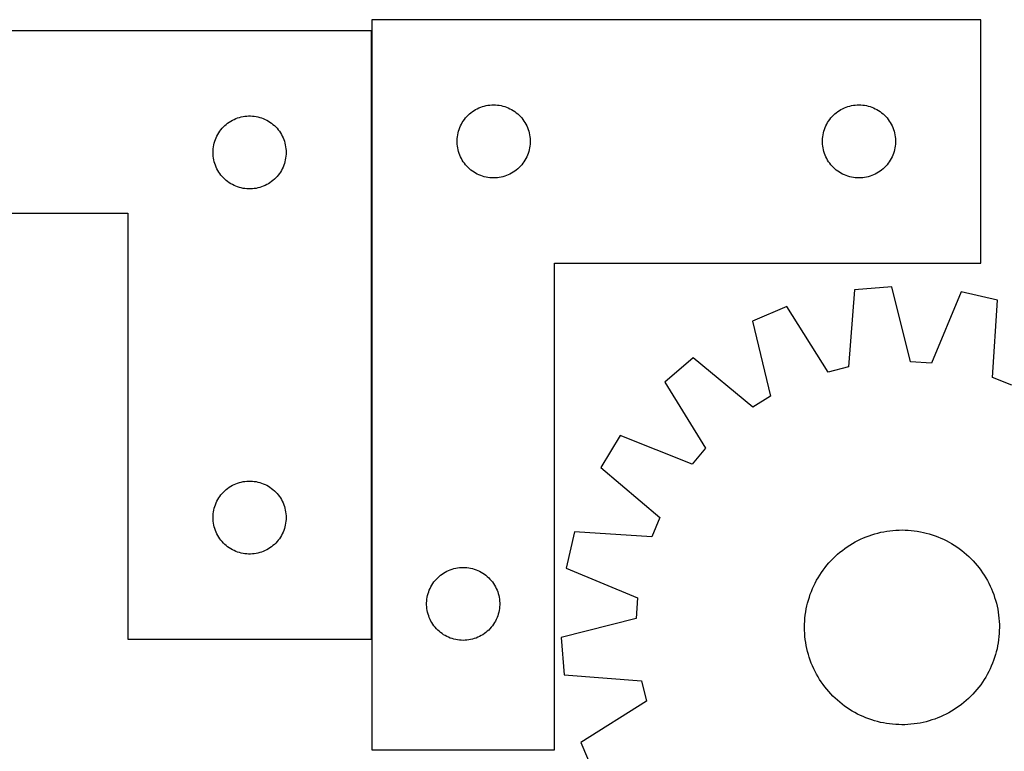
# Model space of a CAD drawing. Header units: millimetres. Extents: x 7 to 1493, y 7 to 2993.
# Tile 9 of 12: x 603 to 1007, y 2429 to 2729. Entities that reach past the tile are written whole.
import ezdxf

# ---------------------------------------------------------------- set-up
doc = ezdxf.new("R2010")
doc.units = ezdxf.units.MM
doc.layers.add('COMMON', color=5, linetype='CONTINUOUS', true_color=0x0000ff)
doc.layers.add('CUT', color=7, linetype='CONTINUOUS', true_color=0x000000)

msp = doc.modelspace()

# ---------------------------------------------------------------- linework, layer by layer
at = {"layer": 'COMMON'}
msp.add_line((747.328755, 2474.625556), (747.328755, 2724.625556), dxfattribs=at)
at = {"layer": 'CUT'}
for p, q in [((747.428755, 2729.162653), (747.428755, 2429.162653)), ((997.428755, 2729.162653), (747.428755, 2729.162653)), ((997.428755, 2629.162653), (997.428755, 2729.162653)), ((747.228754, 2724.625556), (447.228754, 2724.625556)), ((747.228754, 2474.625556), (747.228754, 2724.625556)), ((790.040534, 2692.216931), (790.722348, 2692.579959)), ((790.722348, 2692.579959), (791.421946, 2692.907406)), ((791.421946, 2692.907406), (792.137473, 2693.198405)), ((792.137473, 2693.198405), (792.867032, 2693.452183)), ((792.867032, 2693.452183), (793.608688, 2693.668068)), ((793.608688, 2693.668068), (794.360474, 2693.845488)), ((794.360474, 2693.845488), (795.120396, 2693.983971)), ((795.120396, 2693.983971), (795.88644, 2694.083151)), ((795.88644, 2694.083151), (796.656573, 2694.142764)), ((796.656573, 2694.142764), (797.428755, 2694.162653)), ((797.428755, 2694.162653), (798.200936, 2694.142764)), ((798.200936, 2694.142764), (798.97107, 2694.083151)), ((798.97107, 2694.083151), (799.737113, 2693.983971)), ((799.737113, 2693.983971), (800.497036, 2693.845488)), ((800.497036, 2693.845488), (801.248822, 2693.668068)), ((801.248822, 2693.668068), (801.990477, 2693.452183)), ((801.990477, 2693.452183), (802.720036, 2693.198405)), ((802.720036, 2693.198405), (803.435563, 2692.907406)), ((803.435563, 2692.907406), (804.135162, 2692.579959)), ((804.135162, 2692.579959), (804.816976, 2692.216931)), ((940.040534, 2692.216931), (940.722348, 2692.579959)), ((940.722348, 2692.579959), (941.421946, 2692.907406)), ((941.421946, 2692.907406), (942.137473, 2693.198405)), ((942.137473, 2693.198405), (942.867032, 2693.452183)), ((942.867032, 2693.452183), (943.608688, 2693.668068)), ((943.608688, 2693.668068), (944.360474, 2693.845488)), ((944.360474, 2693.845488), (945.120396, 2693.983971)), ((945.120396, 2693.983971), (945.88644, 2694.083151)), ((945.88644, 2694.083151), (946.656573, 2694.142764)), ((946.656573, 2694.142764), (947.428755, 2694.162653)), ((947.428755, 2694.162653), (948.200936, 2694.142764)), ((948.200936, 2694.142764), (948.97107, 2694.083151)), ((948.97107, 2694.083151), (949.737113, 2693.983971)), ((949.737113, 2693.983971), (950.497036, 2693.845488)), ((950.497036, 2693.845488), (951.248822, 2693.668068)), ((951.248822, 2693.668068), (951.990477, 2693.452183)), ((951.990477, 2693.452183), (952.720036, 2693.198405)), ((952.720036, 2693.198405), (953.435563, 2692.907406)), ((953.435563, 2692.907406), (954.135162, 2692.579959)), ((954.135162, 2692.579959), (954.816976, 2692.216931)), ((690.870038, 2688.21109), (691.577835, 2688.520415)), ((691.577835, 2688.520415), (692.300618, 2688.792894)), ((692.300618, 2688.792894), (693.036469, 2689.027804)), ((693.036469, 2689.027804), (693.783438, 2689.224522)), ((693.783438, 2689.224522), (694.539542, 2689.382525)), ((694.539542, 2689.382525), (695.302778, 2689.501396)), ((695.302778, 2689.501396), (696.071122, 2689.580819)), ((696.071122, 2689.580819), (696.842535, 2689.620583)), ((696.842535, 2689.620583), (697.614972, 2689.620583)), ((697.614972, 2689.620583), (698.386386, 2689.580819)), ((698.386386, 2689.580819), (699.154729, 2689.501396)), ((699.154729, 2689.501396), (699.917965, 2689.382525)), ((699.917965, 2689.382525), (700.67407, 2689.224522)), ((700.67407, 2689.224522), (701.421038, 2689.027804)), ((701.421038, 2689.027804), (702.156889, 2688.792894)), ((702.156889, 2688.792894), (702.879672, 2688.520415)), ((702.879672, 2688.520415), (703.58747, 2688.21109)), ((785.431166, 2688.165867), (785.910548, 2688.77155)), ((785.910548, 2688.77155), (786.420474, 2689.351753)), ((786.420474, 2689.351753), (786.959592, 2689.904935)), ((786.959592, 2689.904935), (787.526473, 2690.429632)), ((787.526473, 2690.429632), (788.119613, 2690.92445)), ((788.119613, 2690.92445), (788.737438, 2691.388078)), ((788.737438, 2691.388078), (789.378312, 2691.819286)), ((789.378312, 2691.819286), (790.040534, 2692.216931)), ((804.816976, 2692.216931), (805.479198, 2691.819286)), ((805.479198, 2691.819286), (806.120071, 2691.388078)), ((806.120071, 2691.388078), (806.737897, 2690.92445)), ((806.737897, 2690.92445), (807.331037, 2690.429632)), ((807.331037, 2690.429632), (807.897917, 2689.904935)), ((807.897917, 2689.904935), (808.437035, 2689.351753)), ((808.437035, 2689.351753), (808.946961, 2688.77155)), ((808.946961, 2688.77155), (809.426343, 2688.165867)), ((935.431166, 2688.165867), (935.910548, 2688.77155)), ((935.910548, 2688.77155), (936.420474, 2689.351753)), ((936.420474, 2689.351753), (936.959592, 2689.904935)), ((936.959592, 2689.904935), (937.526473, 2690.429632)), ((937.526473, 2690.429632), (938.119613, 2690.92445)), ((938.119613, 2690.92445), (938.737438, 2691.388078)), ((938.737438, 2691.388078), (939.378312, 2691.819286)), ((939.378312, 2691.819286), (940.040534, 2692.216931)), ((954.816976, 2692.216931), (955.479198, 2691.819286)), ((955.479198, 2691.819286), (956.120071, 2691.388078)), ((956.120071, 2691.388078), (956.737897, 2690.92445)), ((956.737897, 2690.92445), (957.331037, 2690.429632)), ((957.331037, 2690.429632), (957.897917, 2689.904935)), ((957.897917, 2689.904935), (958.437035, 2689.351753)), ((958.437035, 2689.351753), (958.946961, 2688.77155)), ((958.946961, 2688.77155), (959.426343, 2688.165867)), ((685.466957, 2683.934698), (685.961775, 2684.527838)), ((685.961775, 2684.527838), (686.486471, 2685.094718)), ((686.486471, 2685.094718), (687.039654, 2685.633836)), ((687.039654, 2685.633836), (687.619856, 2686.143763)), ((687.619856, 2686.143763), (688.22554, 2686.623145)), ((688.22554, 2686.623145), (688.855098, 2687.070711)), ((688.855098, 2687.070711), (689.506862, 2687.485275)), ((689.506862, 2687.485275), (690.179103, 2687.865738)), ((690.179103, 2687.865738), (690.870038, 2688.21109)), ((703.58747, 2688.21109), (704.278405, 2687.865738)), ((704.278405, 2687.865738), (704.950646, 2687.485275)), ((704.950646, 2687.485275), (705.60241, 2687.070711)), ((705.60241, 2687.070711), (706.231968, 2686.623145)), ((706.231968, 2686.623145), (706.837651, 2686.143763)), ((706.837651, 2686.143763), (707.417854, 2685.633836)), ((707.417854, 2685.633836), (707.971037, 2685.094718)), ((707.971037, 2685.094718), (708.495733, 2684.527838)), ((708.495733, 2684.527838), (708.990551, 2683.934698)), ((783.261416, 2684.090788), (783.533895, 2684.813571)), ((783.533895, 2684.813571), (783.843221, 2685.521368)), ((783.843221, 2685.521368), (784.188573, 2686.212304)), ((784.188573, 2686.212304), (784.569035, 2686.884545)), ((784.569035, 2686.884545), (784.9836, 2687.536308)), ((784.9836, 2687.536308), (785.431166, 2688.165867)), ((809.426343, 2688.165867), (809.87391, 2687.536308)), ((809.87391, 2687.536308), (810.288474, 2686.884545)), ((810.288474, 2686.884545), (810.668937, 2686.212304)), ((810.668937, 2686.212304), (811.014289, 2685.521368)), ((811.014289, 2685.521368), (811.323614, 2684.813571)), ((811.323614, 2684.813571), (811.596093, 2684.090788)), ((933.261416, 2684.090788), (933.533895, 2684.813571)), ((933.533895, 2684.813571), (933.843221, 2685.521368)), ((933.843221, 2685.521368), (934.188573, 2686.212304)), ((934.188573, 2686.212304), (934.569035, 2686.884545)), ((934.569035, 2686.884545), (934.9836, 2687.536308)), ((934.9836, 2687.536308), (935.431166, 2688.165867)), ((959.426343, 2688.165867), (959.87391, 2687.536308)), ((959.87391, 2687.536308), (960.288474, 2686.884545)), ((960.288474, 2686.884545), (960.668937, 2686.212304)), ((960.668937, 2686.212304), (961.014289, 2685.521368)), ((961.014289, 2685.521368), (961.323614, 2684.813571)), ((961.323614, 2684.813571), (961.596093, 2684.090788)), ((683.193001, 2679.916837), (683.484, 2680.632365)), ((683.484, 2680.632365), (683.811448, 2681.331963)), ((683.811448, 2681.331963), (684.174475, 2682.013777)), ((684.174475, 2682.013777), (684.57212, 2682.675999)), ((684.57212, 2682.675999), (685.003329, 2683.316872)), ((685.003329, 2683.316872), (685.466957, 2683.934698)), ((708.990551, 2683.934698), (709.454179, 2683.316872)), ((709.454179, 2683.316872), (709.885387, 2682.675999)), ((709.885387, 2682.675999), (710.283032, 2682.013777)), ((710.283032, 2682.013777), (710.64606, 2681.331963)), ((710.64606, 2681.331963), (710.973507, 2680.632365)), ((710.973507, 2680.632365), (711.264506, 2679.916837)), ((782.433728, 2679.548871), (782.473492, 2680.320285)), ((782.473492, 2680.320285), (782.552915, 2681.088628)), ((782.552915, 2681.088628), (782.671785, 2681.851864)), ((782.671785, 2681.851864), (782.829789, 2682.607969)), ((782.829789, 2682.607969), (783.026507, 2683.354937)), ((783.026507, 2683.354937), (783.261416, 2684.090788)), ((811.596093, 2684.090788), (811.831003, 2683.354937)), ((811.831003, 2683.354937), (812.02772, 2682.607969)), ((812.02772, 2682.607969), (812.185724, 2681.851864)), ((812.185724, 2681.851864), (812.304595, 2681.088628)), ((812.304595, 2681.088628), (812.384018, 2680.320285)), ((812.384018, 2680.320285), (812.423782, 2679.548871)), ((932.433728, 2679.548871), (932.473492, 2680.320285)), ((932.473492, 2680.320285), (932.552915, 2681.088628)), ((932.552915, 2681.088628), (932.671785, 2681.851864)), ((932.671785, 2681.851864), (932.829789, 2682.607969)), ((932.829789, 2682.607969), (933.026507, 2683.354937)), ((933.026507, 2683.354937), (933.261416, 2684.090788)), ((961.596093, 2684.090788), (961.831003, 2683.354937)), ((961.831003, 2683.354937), (962.02772, 2682.607969)), ((962.02772, 2682.607969), (962.185724, 2681.851864)), ((962.185724, 2681.851864), (962.304595, 2681.088628)), ((962.304595, 2681.088628), (962.384018, 2680.320285)), ((962.384018, 2680.320285), (962.423782, 2679.548871)), ((682.248642, 2675.397737), (682.308256, 2676.167871)), ((682.308256, 2676.167871), (682.407435, 2676.933915)), ((682.407435, 2676.933915), (682.545918, 2677.693837)), ((682.545918, 2677.693837), (682.723338, 2678.445623)), ((682.723338, 2678.445623), (682.939223, 2679.187278)), ((682.939223, 2679.187278), (683.193001, 2679.916837)), ((711.264506, 2679.916837), (711.518284, 2679.187278)), ((711.518284, 2679.187278), (711.73417, 2678.445623)), ((711.73417, 2678.445623), (711.911589, 2677.693837)), ((711.911589, 2677.693837), (712.050072, 2676.933915)), ((712.050072, 2676.933915), (712.149252, 2676.167871)), ((712.149252, 2676.167871), (712.208865, 2675.397737)), ((782.433728, 2678.776434), (782.433728, 2679.548871)), ((782.473492, 2678.005021), (782.433728, 2678.776434)), ((782.552915, 2677.236677), (782.473492, 2678.005021)), ((782.671785, 2676.473441), (782.552915, 2677.236677)), ((782.829789, 2675.717336), (782.671785, 2676.473441)), ((812.185724, 2676.473441), (812.02772, 2675.717336)), ((812.304595, 2677.236677), (812.185724, 2676.473441)), ((812.384018, 2678.005021), (812.304595, 2677.236677)), ((812.423782, 2678.776434), (812.384018, 2678.005021)), ((812.423782, 2679.548871), (812.423782, 2678.776434)), ((932.433728, 2678.776434), (932.433728, 2679.548871)), ((932.473492, 2678.005021), (932.433728, 2678.776434)), ((932.552915, 2677.236677), (932.473492, 2678.005021)), ((932.671785, 2676.473441), (932.552915, 2677.236677)), ((932.829789, 2675.717336), (932.671785, 2676.473441)), ((962.185724, 2676.473441), (962.02772, 2675.717336)), ((962.304595, 2677.236677), (962.185724, 2676.473441)), ((962.384018, 2678.005021), (962.304595, 2677.236677)), ((962.423782, 2678.776434), (962.384018, 2678.005021)), ((962.423782, 2679.548871), (962.423782, 2678.776434)), ((682.228754, 2674.625556), (682.248642, 2675.397737)), ((682.248642, 2673.853375), (682.228754, 2674.625556)), ((682.308256, 2673.083241), (682.248642, 2673.853375)), ((682.407435, 2672.317197), (682.308256, 2673.083241)), ((682.545918, 2671.557275), (682.407435, 2672.317197)), ((712.050072, 2672.317197), (711.911589, 2671.557275)), ((712.149252, 2673.083241), (712.050072, 2672.317197)), ((712.208865, 2673.853375), (712.149252, 2673.083241)), ((712.208865, 2675.397737), (712.228754, 2674.625556)), ((712.228754, 2674.625556), (712.208865, 2673.853375)), ((783.026507, 2674.970368), (782.829789, 2675.717336)), ((783.261416, 2674.234517), (783.026507, 2674.970368)), ((783.533895, 2673.511734), (783.261416, 2674.234517)), ((783.843221, 2672.803937), (783.533895, 2673.511734)), ((784.188573, 2672.113001), (783.843221, 2672.803937)), ((784.569035, 2671.440761), (784.188573, 2672.113001)), ((810.668937, 2672.113001), (810.288474, 2671.440761)), ((811.014289, 2672.803937), (810.668937, 2672.113001)), ((811.323614, 2673.511734), (811.014289, 2672.803937)), ((811.596093, 2674.234517), (811.323614, 2673.511734)), ((811.831003, 2674.970368), (811.596093, 2674.234517)), ((812.02772, 2675.717336), (811.831003, 2674.970368)), ((933.026507, 2674.970368), (932.829789, 2675.717336)), ((933.261416, 2674.234517), (933.026507, 2674.970368)), ((933.533895, 2673.511734), (933.261416, 2674.234517)), ((933.843221, 2672.803937), (933.533895, 2673.511734)), ((934.188573, 2672.113001), (933.843221, 2672.803937)), ((934.569035, 2671.440761), (934.188573, 2672.113001)), ((960.668937, 2672.113001), (960.288474, 2671.440761)), ((961.014289, 2672.803937), (960.668937, 2672.113001)), ((961.323614, 2673.511734), (961.014289, 2672.803937)), ((961.596093, 2674.234517), (961.323614, 2673.511734)), ((961.831003, 2674.970368), (961.596093, 2674.234517)), ((962.02772, 2675.717336), (961.831003, 2674.970368)), ((682.723338, 2670.805489), (682.545918, 2671.557275)), ((682.939223, 2670.063833), (682.723338, 2670.805489)), ((683.193001, 2669.334275), (682.939223, 2670.063833)), ((683.484, 2668.618747), (683.193001, 2669.334275)), ((683.811448, 2667.919149), (683.484, 2668.618747)), ((710.973507, 2668.618747), (710.64606, 2667.919149)), ((711.264506, 2669.334275), (710.973507, 2668.618747)), ((711.518284, 2670.063833), (711.264506, 2669.334275)), ((711.73417, 2670.805489), (711.518284, 2670.063833)), ((711.911589, 2671.557275), (711.73417, 2670.805489)), ((784.9836, 2670.788997), (784.569035, 2671.440761)), ((785.431166, 2670.159438), (784.9836, 2670.788997)), ((785.910548, 2669.553755), (785.431166, 2670.159438)), ((786.420474, 2668.973553), (785.910548, 2669.553755)), ((786.959592, 2668.42037), (786.420474, 2668.973553)), ((787.526473, 2667.895674), (786.959592, 2668.42037)), ((807.897917, 2668.42037), (807.331037, 2667.895674)), ((808.437035, 2668.973553), (807.897917, 2668.42037)), ((808.946961, 2669.553755), (808.437035, 2668.973553)), ((809.426343, 2670.159438), (808.946961, 2669.553755)), ((809.87391, 2670.788997), (809.426343, 2670.159438)), ((810.288474, 2671.440761), (809.87391, 2670.788997)), ((934.9836, 2670.788997), (934.569035, 2671.440761)), ((935.431166, 2670.159438), (934.9836, 2670.788997)), ((935.910548, 2669.553755), (935.431166, 2670.159438)), ((936.420474, 2668.973553), (935.910548, 2669.553755)), ((936.959592, 2668.42037), (936.420474, 2668.973553)), ((937.526473, 2667.895674), (936.959592, 2668.42037)), ((957.897917, 2668.42037), (957.331037, 2667.895674)), ((958.437035, 2668.973553), (957.897917, 2668.42037)), ((958.946961, 2669.553755), (958.437035, 2668.973553)), ((959.426343, 2670.159438), (958.946961, 2669.553755)), ((959.87391, 2670.788997), (959.426343, 2670.159438)), ((960.288474, 2671.440761), (959.87391, 2670.788997)), ((684.174475, 2667.237335), (683.811448, 2667.919149)), ((684.57212, 2666.575113), (684.174475, 2667.237335)), ((685.003329, 2665.934239), (684.57212, 2666.575113)), ((685.466957, 2665.316414), (685.003329, 2665.934239)), ((685.961775, 2664.723274), (685.466957, 2665.316414)), ((686.486471, 2664.156394), (685.961775, 2664.723274)), ((687.039654, 2663.617275), (686.486471, 2664.156394)), ((707.971037, 2664.156394), (707.417854, 2663.617275)), ((708.495733, 2664.723274), (707.971037, 2664.156394)), ((708.990551, 2665.316414), (708.495733, 2664.723274)), ((709.454179, 2665.934239), (708.990551, 2665.316414)), ((709.885387, 2666.575113), (709.454179, 2665.934239)), ((710.283032, 2667.237335), (709.885387, 2666.575113)), ((710.64606, 2667.919149), (710.283032, 2667.237335)), ((788.119613, 2667.400856), (787.526473, 2667.895674)), ((788.737438, 2666.937228), (788.119613, 2667.400856)), ((789.378312, 2666.506019), (788.737438, 2666.937228)), ((790.040534, 2666.108374), (789.378312, 2666.506019)), ((790.722348, 2665.745346), (790.040534, 2666.108374)), ((791.421946, 2665.417899), (790.722348, 2665.745346)), ((792.137473, 2665.1269), (791.421946, 2665.417899)), ((792.867032, 2664.873122), (792.137473, 2665.1269)), ((793.608688, 2664.657237), (792.867032, 2664.873122)), ((794.360474, 2664.479817), (793.608688, 2664.657237)), ((795.120396, 2664.341334), (794.360474, 2664.479817)), ((795.88644, 2664.242154), (795.120396, 2664.341334)), ((796.656573, 2664.182541), (795.88644, 2664.242154)), ((797.428755, 2664.162653), (796.656573, 2664.182541)), ((798.200936, 2664.182541), (797.428755, 2664.162653)), ((798.97107, 2664.242154), (798.200936, 2664.182541)), ((799.737113, 2664.341334), (798.97107, 2664.242154)), ((800.497036, 2664.479817), (799.737113, 2664.341334)), ((801.248822, 2664.657237), (800.497036, 2664.479817)), ((801.990477, 2664.873122), (801.248822, 2664.657237)), ((802.720036, 2665.1269), (801.990477, 2664.873122)), ((803.435563, 2665.417899), (802.720036, 2665.1269)), ((804.135162, 2665.745346), (803.435563, 2665.417899)), ((804.816976, 2666.108374), (804.135162, 2665.745346)), ((805.479198, 2666.506019), (804.816976, 2666.108374)), ((806.120071, 2666.937228), (805.479198, 2666.506019)), ((806.737897, 2667.400856), (806.120071, 2666.937228)), ((807.331037, 2667.895674), (806.737897, 2667.400856)), ((938.119613, 2667.400856), (937.526473, 2667.895674)), ((938.737438, 2666.937228), (938.119613, 2667.400856)), ((939.378312, 2666.506019), (938.737438, 2666.937228)), ((940.040534, 2666.108374), (939.378312, 2666.506019)), ((940.722348, 2665.745346), (940.040534, 2666.108374)), ((941.421946, 2665.417899), (940.722348, 2665.745346)), ((942.137473, 2665.1269), (941.421946, 2665.417899)), ((942.867032, 2664.873122), (942.137473, 2665.1269)), ((943.608688, 2664.657237), (942.867032, 2664.873122)), ((944.360474, 2664.479817), (943.608688, 2664.657237)), ((945.120396, 2664.341334), (944.360474, 2664.479817)), ((945.88644, 2664.242154), (945.120396, 2664.341334)), ((946.656573, 2664.182541), (945.88644, 2664.242154)), ((947.428755, 2664.162653), (946.656573, 2664.182541)), ((948.200936, 2664.182541), (947.428755, 2664.162653)), ((948.97107, 2664.242154), (948.200936, 2664.182541)), ((949.737113, 2664.341334), (948.97107, 2664.242154)), ((950.497036, 2664.479817), (949.737113, 2664.341334)), ((951.248822, 2664.657237), (950.497036, 2664.479817)), ((951.990477, 2664.873122), (951.248822, 2664.657237)), ((952.720036, 2665.1269), (951.990477, 2664.873122)), ((953.435563, 2665.417899), (952.720036, 2665.1269)), ((954.135162, 2665.745346), (953.435563, 2665.417899)), ((954.816976, 2666.108374), (954.135162, 2665.745346)), ((955.479198, 2666.506019), (954.816976, 2666.108374)), ((956.120071, 2666.937228), (955.479198, 2666.506019)), ((956.737897, 2667.400856), (956.120071, 2666.937228)), ((957.331037, 2667.895674), (956.737897, 2667.400856)), ((687.619856, 2663.107349), (687.039654, 2663.617275)), ((688.22554, 2662.627967), (687.619856, 2663.107349)), ((688.855098, 2662.180401), (688.22554, 2662.627967)), ((689.506862, 2661.765837), (688.855098, 2662.180401)), ((690.179103, 2661.385374), (689.506862, 2661.765837)), ((690.870038, 2661.040022), (690.179103, 2661.385374)), ((691.577835, 2660.730696), (690.870038, 2661.040022)), ((692.300618, 2660.458218), (691.577835, 2660.730696)), ((693.036469, 2660.223308), (692.300618, 2660.458218)), ((693.783438, 2660.02659), (693.036469, 2660.223308)), ((694.539542, 2659.868587), (693.783438, 2660.02659)), ((700.67407, 2660.02659), (699.917965, 2659.868587)), ((701.421038, 2660.223308), (700.67407, 2660.02659)), ((702.156889, 2660.458218), (701.421038, 2660.223308)), ((702.879672, 2660.730696), (702.156889, 2660.458218)), ((703.58747, 2661.040022), (702.879672, 2660.730696)), ((704.278405, 2661.385374), (703.58747, 2661.040022)), ((704.950646, 2661.765837), (704.278405, 2661.385374)), ((705.60241, 2662.180401), (704.950646, 2661.765837)), ((706.231968, 2662.627967), (705.60241, 2662.180401)), ((706.837651, 2663.107349), (706.231968, 2662.627967)), ((707.417854, 2663.617275), (706.837651, 2663.107349)), ((695.302778, 2659.749716), (694.539542, 2659.868587)), ((696.071122, 2659.670293), (695.302778, 2659.749716)), ((696.842535, 2659.630529), (696.071122, 2659.670293)), ((697.614972, 2659.630529), (696.842535, 2659.630529)), ((698.386386, 2659.670293), (697.614972, 2659.630529)), ((699.154729, 2659.749716), (698.386386, 2659.670293)), ((699.917965, 2659.868587), (699.154729, 2659.749716)), ((447.228754, 2649.625556), (647.228754, 2649.625556)), ((647.228754, 2649.625556), (647.228754, 2474.625556)), ((822.428755, 2429.162653), (822.428755, 2629.162653)), ((822.428755, 2629.162653), (997.428755, 2629.162653)), ((945.532263, 2618.144926), (943.072606, 2586.475938)), ((960.862654, 2619.452466), (945.532263, 2618.144926)), ((968.649911, 2588.657444), (960.862654, 2619.452466)), ((989.327571, 2617.39959), (977.202043, 2588.040668)), ((1004.311692, 2613.905783), (989.327571, 2617.39959)), ((1002.201628, 2582.211582), (1004.311692, 2613.905783)), ((917.826144, 2611.301183), (903.650128, 2605.320288)), ((934.748451, 2584.419772), (917.826144, 2611.301183)), ((903.650128, 2605.320288), (911.097111, 2574.441214)), ((879.414876, 2590.24984), (867.780882, 2580.181041)), ((903.815759, 2569.913379), (879.414876, 2590.24984)), ((977.202043, 2588.040668), (968.649911, 2588.657444)), ((943.072606, 2586.475938), (934.748451, 2584.419772)), ((867.780882, 2580.181041), (884.405542, 2553.11454)), ((1010.144594, 2578.98224), (1002.201628, 2582.211582)), ((911.097111, 2574.441214), (903.815759, 2569.913379)), ((849.388812, 2558.359089), (841.435657, 2545.187989)), ((878.879743, 2546.558252), (849.388812, 2558.359089)), ((884.405542, 2553.11454), (878.879743, 2546.558252)), ((841.435657, 2545.187989), (865.610656, 2524.58352)), ((691.577835, 2538.520415), (692.300618, 2538.792894)), ((692.300618, 2538.792894), (693.036469, 2539.027804)), ((693.036469, 2539.027804), (693.783438, 2539.224522)), ((693.783438, 2539.224522), (694.539542, 2539.382525)), ((694.539542, 2539.382525), (695.302778, 2539.501396)), ((695.302778, 2539.501396), (696.071122, 2539.580819)), ((696.071122, 2539.580819), (696.842535, 2539.620583)), ((696.842535, 2539.620583), (697.614972, 2539.620583)), ((697.614972, 2539.620583), (698.386386, 2539.580819)), ((698.386386, 2539.580819), (699.154729, 2539.501396)), ((699.154729, 2539.501396), (699.917965, 2539.382525)), ((699.917965, 2539.382525), (700.67407, 2539.224522)), ((700.67407, 2539.224522), (701.421038, 2539.027804)), ((701.421038, 2539.027804), (702.156889, 2538.792894)), ((702.156889, 2538.792894), (702.879672, 2538.520415)), ((685.961775, 2534.527838), (686.486471, 2535.094718)), ((686.486471, 2535.094718), (687.039654, 2535.633836)), ((687.039654, 2535.633836), (687.619856, 2536.143763)), ((687.619856, 2536.143763), (688.22554, 2536.623145)), ((688.22554, 2536.623145), (688.855098, 2537.070711)), ((688.855098, 2537.070711), (689.506862, 2537.485275)), ((689.506862, 2537.485275), (690.179103, 2537.865738)), ((690.179103, 2537.865738), (690.870038, 2538.21109)), ((690.870038, 2538.21109), (691.577835, 2538.520415)), ((702.879672, 2538.520415), (703.58747, 2538.21109)), ((703.58747, 2538.21109), (704.278405, 2537.865738)), ((704.278405, 2537.865738), (704.950646, 2537.485275)), ((704.950646, 2537.485275), (705.60241, 2537.070711)), ((705.60241, 2537.070711), (706.231968, 2536.623145)), ((706.231968, 2536.623145), (706.837651, 2536.143763)), ((706.837651, 2536.143763), (707.417854, 2535.633836)), ((707.417854, 2535.633836), (707.971037, 2535.094718)), ((707.971037, 2535.094718), (708.495733, 2534.527838)), ((683.193001, 2529.916837), (683.484, 2530.632365)), ((683.484, 2530.632365), (683.811448, 2531.331963)), ((683.811448, 2531.331963), (684.174475, 2532.013777)), ((684.174475, 2532.013777), (684.57212, 2532.675999)), ((684.57212, 2532.675999), (685.003329, 2533.316872)), ((685.003329, 2533.316872), (685.466957, 2533.934698)), ((685.466957, 2533.934698), (685.961775, 2534.527838)), ((708.495733, 2534.527838), (708.990551, 2533.934698)), ((708.990551, 2533.934698), (709.454179, 2533.316872)), ((709.454179, 2533.316872), (709.885387, 2532.675999)), ((709.885387, 2532.675999), (710.283032, 2532.013777)), ((710.283032, 2532.013777), (710.64606, 2531.331963)), ((710.64606, 2531.331963), (710.973507, 2530.632365)), ((710.973507, 2530.632365), (711.264506, 2529.916837)), ((682.308256, 2526.167871), (682.407435, 2526.933915)), ((682.407435, 2526.933915), (682.545918, 2527.693837)), ((682.545918, 2527.693837), (682.723338, 2528.445623)), ((682.723338, 2528.445623), (682.939223, 2529.187278)), ((682.939223, 2529.187278), (683.193001, 2529.916837)), ((711.264506, 2529.916837), (711.518284, 2529.187278)), ((711.518284, 2529.187278), (711.73417, 2528.445623)), ((711.73417, 2528.445623), (711.911589, 2527.693837)), ((711.911589, 2527.693837), (712.050072, 2526.933915)), ((712.050072, 2526.933915), (712.149252, 2526.167871)), ((682.228754, 2524.625556), (682.248642, 2525.397737)), ((682.248642, 2523.853375), (682.228754, 2524.625556)), ((682.248642, 2525.397737), (682.308256, 2526.167871)), ((682.308256, 2523.083241), (682.248642, 2523.853375)), ((682.407435, 2522.317197), (682.308256, 2523.083241)), ((712.149252, 2523.083241), (712.050072, 2522.317197)), ((712.149252, 2526.167871), (712.208865, 2525.397737)), ((712.208865, 2523.853375), (712.149252, 2523.083241)), ((712.208865, 2525.397737), (712.228754, 2524.625556)), ((712.228754, 2524.625556), (712.208865, 2523.853375)), ((865.610656, 2524.58352), (862.381314, 2516.640553)), ((682.545918, 2521.557275), (682.407435, 2522.317197)), ((682.723338, 2520.805489), (682.545918, 2521.557275)), ((682.939223, 2520.063833), (682.723338, 2520.805489)), ((683.193001, 2519.334275), (682.939223, 2520.063833)), ((683.484, 2518.618747), (683.193001, 2519.334275)), ((683.811448, 2517.919149), (683.484, 2518.618747)), ((710.973507, 2518.618747), (710.64606, 2517.919149)), ((711.264506, 2519.334275), (710.973507, 2518.618747)), ((711.518284, 2520.063833), (711.264506, 2519.334275)), ((711.73417, 2520.805489), (711.518284, 2520.063833)), ((711.911589, 2521.557275), (711.73417, 2520.805489)), ((712.050072, 2522.317197), (711.911589, 2521.557275)), ((830.687113, 2518.750617), (827.193306, 2503.766497)), ((862.381314, 2516.640553), (830.687113, 2518.750617)), ((955.180114, 2518.272226), (956.402363, 2518.56397)), ((956.402363, 2518.56397), (957.633172, 2518.817179)), ((957.633172, 2518.817179), (958.871328, 2519.031602)), ((958.871328, 2519.031602), (960.115608, 2519.207028)), ((960.115608, 2519.207028), (961.364784, 2519.343283)), ((961.364784, 2519.343283), (962.617624, 2519.440234)), ((962.617624, 2519.440234), (963.872891, 2519.497784)), ((963.872891, 2519.497784), (965.129346, 2519.515877)), ((965.129346, 2519.515877), (966.385749, 2519.494494)), ((966.385749, 2519.494494), (967.640861, 2519.433658)), ((967.640861, 2519.433658), (968.893443, 2519.333428)), ((968.893443, 2519.333428), (970.142258, 2519.193903)), ((970.142258, 2519.193903), (971.386074, 2519.01522)), ((971.386074, 2519.01522), (972.623665, 2518.797556)), ((972.623665, 2518.797556), (973.853807, 2518.541126)), ((973.853807, 2518.541126), (975.075288, 2518.246183)), ((684.174475, 2517.237335), (683.811448, 2517.919149)), ((684.57212, 2516.575113), (684.174475, 2517.237335)), ((685.003329, 2515.934239), (684.57212, 2516.575113)), ((685.466957, 2515.316414), (685.003329, 2515.934239)), ((685.961775, 2514.723274), (685.466957, 2515.316414)), ((686.486471, 2514.156394), (685.961775, 2514.723274)), ((708.495733, 2514.723274), (707.971037, 2514.156394)), ((708.990551, 2515.316414), (708.495733, 2514.723274)), ((709.454179, 2515.934239), (708.990551, 2515.316414)), ((709.885387, 2516.575113), (709.454179, 2515.934239)), ((710.283032, 2517.237335), (709.885387, 2516.575113)), ((710.64606, 2517.919149), (710.283032, 2517.237335)), ((944.760415, 2513.972216), (945.852739, 2514.593373)), ((945.852739, 2514.593373), (946.964034, 2515.179913)), ((946.964034, 2515.179913), (948.093205, 2515.731256)), ((948.093205, 2515.731256), (949.239137, 2516.246859)), ((949.239137, 2516.246859), (950.400699, 2516.726214)), ((950.400699, 2516.726214), (951.576745, 2517.168846)), ((951.576745, 2517.168846), (952.766114, 2517.574319)), ((952.766114, 2517.574319), (953.967632, 2517.942234)), ((953.967632, 2517.942234), (955.180114, 2518.272226)), ((975.075288, 2518.246183), (976.286901, 2517.913017)), ((976.286901, 2517.913017), (977.487452, 2517.541959)), ((977.487452, 2517.541959), (978.675756, 2517.133373)), ((978.675756, 2517.133373), (979.850638, 2516.687663)), ((979.850638, 2516.687663), (981.010941, 2516.20527)), ((981.010941, 2516.20527), (982.15552, 2515.686668)), ((982.15552, 2515.686668), (983.283243, 2515.13237)), ((983.283243, 2515.13237), (984.393, 2514.542923)), ((984.393, 2514.542923), (985.483693, 2513.918909)), ((687.039654, 2513.617275), (686.486471, 2514.156394)), ((687.619856, 2513.107349), (687.039654, 2513.617275)), ((688.22554, 2512.627967), (687.619856, 2513.107349)), ((688.855098, 2512.180401), (688.22554, 2512.627967)), ((689.506862, 2511.765837), (688.855098, 2512.180401)), ((690.179103, 2511.385374), (689.506862, 2511.765837)), ((690.870038, 2511.040022), (690.179103, 2511.385374)), ((691.577835, 2510.730696), (690.870038, 2511.040022)), ((692.300618, 2510.458218), (691.577835, 2510.730696)), ((693.036469, 2510.223308), (692.300618, 2510.458218)), ((702.156889, 2510.458218), (701.421038, 2510.223308)), ((702.879672, 2510.730696), (702.156889, 2510.458218)), ((703.58747, 2511.040022), (702.879672, 2510.730696)), ((704.278405, 2511.385374), (703.58747, 2511.040022)), ((704.950646, 2511.765837), (704.278405, 2511.385374)), ((705.60241, 2512.180401), (704.950646, 2511.765837)), ((706.231968, 2512.627967), (705.60241, 2512.180401)), ((706.837651, 2513.107349), (706.231968, 2512.627967)), ((707.417854, 2513.617275), (706.837651, 2513.107349)), ((707.971037, 2514.156394), (707.417854, 2513.617275)), ((939.620392, 2510.36979), (940.602097, 2511.154176)), ((940.602097, 2511.154176), (941.607956, 2511.90734)), ((941.607956, 2511.90734), (942.636976, 2512.628537)), ((942.636976, 2512.628537), (943.688141, 2513.317055)), ((943.688141, 2513.317055), (944.760415, 2513.972216)), ((985.483693, 2513.918909), (986.554248, 2513.260943)), ((986.554248, 2513.260943), (987.603608, 2512.569675)), ((987.603608, 2512.569675), (988.630736, 2511.845786)), ((988.630736, 2511.845786), (989.634619, 2511.089992)), ((989.634619, 2511.089992), (990.614268, 2510.303038)), ((693.783438, 2510.02659), (693.036469, 2510.223308)), ((694.539542, 2509.868587), (693.783438, 2510.02659)), ((695.302778, 2509.749716), (694.539542, 2509.868587)), ((696.071122, 2509.670293), (695.302778, 2509.749716)), ((696.842535, 2509.630529), (696.071122, 2509.670293)), ((697.614972, 2509.630529), (696.842535, 2509.630529)), ((698.386386, 2509.670293), (697.614972, 2509.630529)), ((699.154729, 2509.749716), (698.386386, 2509.670293)), ((699.917965, 2509.868587), (699.154729, 2509.749716)), ((700.67407, 2510.02659), (699.917965, 2509.868587)), ((701.421038, 2510.223308), (700.67407, 2510.02659)), ((935.107195, 2506.007639), (935.954108, 2506.935941)), ((935.954108, 2506.935941), (936.829763, 2507.837182)), ((936.829763, 2507.837182), (937.733294, 2508.710474)), ((937.733294, 2508.710474), (938.66381, 2509.554955)), ((938.66381, 2509.554955), (939.620392, 2510.36979)), ((990.614268, 2510.303038), (991.568713, 2509.485701)), ((991.568713, 2509.485701), (992.497015, 2508.638788)), ((992.497015, 2508.638788), (993.398257, 2507.763134)), ((993.398257, 2507.763134), (994.271549, 2506.859603)), ((994.271549, 2506.859603), (995.116029, 2505.929087)), ((777.540534, 2502.216931), (778.222348, 2502.579959)), ((778.222348, 2502.579959), (778.921946, 2502.907406)), ((778.921946, 2502.907406), (779.637473, 2503.198405)), ((779.637473, 2503.198405), (780.367032, 2503.452183)), ((780.367032, 2503.452183), (781.108688, 2503.668068)), ((781.108688, 2503.668068), (781.860474, 2503.845488)), ((781.860474, 2503.845488), (782.620396, 2503.983971)), ((782.620396, 2503.983971), (783.38644, 2504.083151)), ((783.38644, 2504.083151), (784.156573, 2504.142764)), ((784.156573, 2504.142764), (784.928755, 2504.162653)), ((784.928755, 2504.162653), (785.700936, 2504.142764)), ((785.700936, 2504.142764), (786.47107, 2504.083151)), ((786.47107, 2504.083151), (787.237113, 2503.983971)), ((787.237113, 2503.983971), (787.997036, 2503.845488)), ((787.997036, 2503.845488), (788.748822, 2503.668068)), ((788.748822, 2503.668068), (789.490477, 2503.452183)), ((789.490477, 2503.452183), (790.220036, 2503.198405)), ((790.220036, 2503.198405), (790.935563, 2502.907406)), ((790.935563, 2502.907406), (791.635162, 2502.579959)), ((791.635162, 2502.579959), (792.316976, 2502.216931)), ((827.193306, 2503.766497), (856.552228, 2491.640968)), ((932.023222, 2502.042533), (932.74711, 2503.069661)), ((932.74711, 2503.069661), (933.502904, 2504.073545)), ((933.502904, 2504.073545), (934.289858, 2505.053193)), ((934.289858, 2505.053193), (935.107195, 2506.007639)), ((995.116029, 2505.929087), (995.930865, 2504.972504)), ((995.930865, 2504.972504), (996.715251, 2503.990799)), ((996.715251, 2503.990799), (997.468414, 2502.98494)), ((997.468414, 2502.98494), (998.189611, 2501.955921)), ((772.931166, 2498.165867), (773.410548, 2498.77155)), ((773.410548, 2498.77155), (773.920474, 2499.351753)), ((773.920474, 2499.351753), (774.459592, 2499.904935)), ((774.459592, 2499.904935), (775.026473, 2500.429632)), ((775.026473, 2500.429632), (775.619613, 2500.92445)), ((775.619613, 2500.92445), (776.237438, 2501.388078)), ((776.237438, 2501.388078), (776.878312, 2501.819286)), ((776.878312, 2501.819286), (777.540534, 2502.216931)), ((792.316976, 2502.216931), (792.979198, 2501.819286)), ((792.979198, 2501.819286), (793.620071, 2501.388078)), ((793.620071, 2501.388078), (794.237897, 2500.92445)), ((794.237897, 2500.92445), (794.831037, 2500.429632)), ((794.831037, 2500.429632), (795.397917, 2499.904935)), ((795.397917, 2499.904935), (795.937035, 2499.351753)), ((795.937035, 2499.351753), (796.446961, 2498.77155)), ((796.446961, 2498.77155), (796.926343, 2498.165867)), ((929.460526, 2497.722169), (930.049973, 2498.831925)), ((930.049973, 2498.831925), (930.673987, 2499.922619)), ((930.673987, 2499.922619), (931.331953, 2500.993174)), ((931.331953, 2500.993174), (932.023222, 2502.042533)), ((998.189611, 2501.955921), (998.87813, 2500.904755)), ((998.87813, 2500.904755), (999.533291, 2499.832481)), ((999.533291, 2499.832481), (1000.154447, 2498.740158)), ((1000.154447, 2498.740158), (1000.740987, 2497.628862)), ((770.761416, 2494.090788), (771.033895, 2494.813571)), ((771.033895, 2494.813571), (771.343221, 2495.521368)), ((771.343221, 2495.521368), (771.688573, 2496.212304)), ((771.688573, 2496.212304), (772.069035, 2496.884545)), ((772.069035, 2496.884545), (772.4836, 2497.536308)), ((772.4836, 2497.536308), (772.931166, 2498.165867)), ((796.926343, 2498.165867), (797.37391, 2497.536308)), ((797.37391, 2497.536308), (797.788474, 2496.884545)), ((797.788474, 2496.884545), (798.168937, 2496.212304)), ((798.168937, 2496.212304), (798.514289, 2495.521368)), ((798.514289, 2495.521368), (798.823614, 2494.813571)), ((798.823614, 2494.813571), (799.096093, 2494.090788)), ((927.459523, 2493.114681), (927.905233, 2494.289564)), ((927.905233, 2494.289564), (928.387627, 2495.449867)), ((928.387627, 2495.449867), (928.906228, 2496.594445)), ((928.906228, 2496.594445), (929.460526, 2497.722169)), ((1000.740987, 2497.628862), (1001.29233, 2496.499691)), ((1001.29233, 2496.499691), (1001.807934, 2495.353759)), ((1001.807934, 2495.353759), (1002.287288, 2494.192197)), ((769.933728, 2489.548871), (769.973492, 2490.320285)), ((769.973492, 2490.320285), (770.052915, 2491.088628)), ((770.052915, 2491.088628), (770.171785, 2491.851864)), ((770.171785, 2491.851864), (770.329789, 2492.607969)), ((770.329789, 2492.607969), (770.526507, 2493.354937)), ((770.526507, 2493.354937), (770.761416, 2494.090788)), ((799.096093, 2494.090788), (799.331003, 2493.354937)), ((799.331003, 2493.354937), (799.52772, 2492.607969)), ((799.52772, 2492.607969), (799.685724, 2491.851864)), ((799.685724, 2491.851864), (799.804595, 2491.088628)), ((799.804595, 2491.088628), (799.884018, 2490.320285)), ((799.884018, 2490.320285), (799.923782, 2489.548871)), ((856.552228, 2491.640968), (855.935452, 2483.088836)), ((926.346714, 2489.514213), (926.679879, 2490.725827)), ((926.679879, 2490.725827), (927.050938, 2491.926378)), ((927.050938, 2491.926378), (927.459523, 2493.114681)), ((1002.287288, 2494.192197), (1002.72992, 2493.016151)), ((1002.72992, 2493.016151), (1003.135394, 2491.826782)), ((1003.135394, 2491.826782), (1003.503308, 2490.625264)), ((1003.503308, 2490.625264), (1003.8333, 2489.412783)), ((769.933728, 2488.776434), (769.933728, 2489.548871)), ((769.973492, 2488.005021), (769.933728, 2488.776434)), ((770.052915, 2487.236677), (769.973492, 2488.005021)), ((770.171785, 2486.473441), (770.052915, 2487.236677)), ((770.329789, 2485.717336), (770.171785, 2486.473441)), ((799.685724, 2486.473441), (799.52772, 2485.717336)), ((799.804595, 2487.236677), (799.685724, 2486.473441)), ((799.884018, 2488.005021), (799.804595, 2487.236677)), ((799.923782, 2488.776434), (799.884018, 2488.005021)), ((799.923782, 2489.548871), (799.923782, 2488.776434)), ((925.577677, 2485.825), (925.79534, 2487.06259)), ((925.79534, 2487.06259), (926.05177, 2488.292733)), ((926.05177, 2488.292733), (926.346714, 2489.514213)), ((1003.8333, 2489.412783), (1004.125045, 2488.190534)), ((1004.125045, 2488.190534), (1004.378253, 2486.959724)), ((1004.378253, 2486.959724), (1004.592676, 2485.721568)), ((770.526507, 2484.970368), (770.329789, 2485.717336)), ((770.761416, 2484.234517), (770.526507, 2484.970368)), ((771.033895, 2483.511734), (770.761416, 2484.234517)), ((771.343221, 2482.803937), (771.033895, 2483.511734)), ((771.688573, 2482.113001), (771.343221, 2482.803937)), ((772.069035, 2481.440761), (771.688573, 2482.113001)), ((798.168937, 2482.113001), (797.788474, 2481.440761)), ((798.514289, 2482.803937), (798.168937, 2482.113001)), ((798.823614, 2483.511734), (798.514289, 2482.803937)), ((799.096093, 2484.234517), (798.823614, 2483.511734)), ((799.331003, 2484.970368), (799.096093, 2484.234517)), ((799.52772, 2485.717336), (799.331003, 2484.970368)), ((855.935452, 2483.088836), (825.14043, 2475.30158)), ((925.159238, 2482.079787), (925.259468, 2483.332368)), ((925.259468, 2483.332368), (925.398994, 2484.581184)), ((925.398994, 2484.581184), (925.577677, 2485.825)), ((1004.592676, 2485.721568), (1004.768102, 2484.477288)), ((1004.768102, 2484.477288), (1004.904357, 2483.228112)), ((1004.904357, 2483.228112), (1005.001308, 2481.975272)), ((772.4836, 2480.788997), (772.069035, 2481.440761)), ((772.931166, 2480.159438), (772.4836, 2480.788997)), ((773.410548, 2479.553755), (772.931166, 2480.159438)), ((773.920474, 2478.973553), (773.410548, 2479.553755)), ((774.459592, 2478.42037), (773.920474, 2478.973553)), ((775.026473, 2477.895674), (774.459592, 2478.42037)), ((795.397917, 2478.42037), (794.831037, 2477.895674)), ((795.937035, 2478.973553), (795.397917, 2478.42037)), ((796.446961, 2479.553755), (795.937035, 2478.973553)), ((796.926343, 2480.159438), (796.446961, 2479.553755)), ((797.37391, 2480.788997), (796.926343, 2480.159438)), ((797.788474, 2481.440761), (797.37391, 2480.788997)), ((925.07702, 2479.568271), (925.098402, 2480.824675)), ((925.095113, 2478.311816), (925.07702, 2479.568271)), ((925.152663, 2477.056549), (925.095113, 2478.311816)), ((925.098402, 2480.824675), (925.159238, 2482.079787)), ((1005.055569, 2478.207147), (1004.994733, 2476.952035)), ((1005.001308, 2481.975272), (1005.058858, 2480.720006)), ((1005.076951, 2479.463551), (1005.055569, 2478.207147)), ((1005.058858, 2480.720006), (1005.076951, 2479.463551)), ((647.228754, 2474.625556), (747.228754, 2474.625556)), ((775.619613, 2477.400856), (775.026473, 2477.895674)), ((776.237438, 2476.937228), (775.619613, 2477.400856)), ((776.878312, 2476.506019), (776.237438, 2476.937228)), ((777.540534, 2476.108374), (776.878312, 2476.506019)), ((778.222348, 2475.745346), (777.540534, 2476.108374)), ((778.921946, 2475.417899), (778.222348, 2475.745346)), ((779.637473, 2475.1269), (778.921946, 2475.417899)), ((780.367032, 2474.873122), (779.637473, 2475.1269)), ((781.108688, 2474.657237), (780.367032, 2474.873122)), ((781.860474, 2474.479817), (781.108688, 2474.657237)), ((782.620396, 2474.341334), (781.860474, 2474.479817)), ((783.38644, 2474.242154), (782.620396, 2474.341334)), ((784.156573, 2474.182541), (783.38644, 2474.242154)), ((784.928755, 2474.162653), (784.156573, 2474.182541)), ((785.700936, 2474.182541), (784.928755, 2474.162653)), ((786.47107, 2474.242154), (785.700936, 2474.182541)), ((787.237113, 2474.341334), (786.47107, 2474.242154)), ((787.997036, 2474.479817), (787.237113, 2474.341334)), ((788.748822, 2474.657237), (787.997036, 2474.479817)), ((789.490477, 2474.873122), (788.748822, 2474.657237)), ((790.220036, 2475.1269), (789.490477, 2474.873122)), ((790.935563, 2475.417899), (790.220036, 2475.1269)), ((791.635162, 2475.745346), (790.935563, 2475.417899)), ((792.316976, 2476.108374), (791.635162, 2475.745346)), ((792.979198, 2476.506019), (792.316976, 2476.108374)), ((793.620071, 2476.937228), (792.979198, 2476.506019)), ((794.237897, 2477.400856), (793.620071, 2476.937228)), ((794.831037, 2477.895674), (794.237897, 2477.400856)), ((825.14043, 2475.30158), (826.44797, 2459.971189)), ((925.249613, 2475.80371), (925.152663, 2477.056549)), ((925.385869, 2474.554534), (925.249613, 2475.80371)), ((925.561295, 2473.310254), (925.385869, 2474.554534)), ((1004.754977, 2474.450638), (1004.576294, 2473.206822)), ((1004.894502, 2475.699454), (1004.754977, 2474.450638)), ((1004.994733, 2476.952035), (1004.894502, 2475.699454)), ((925.775718, 2472.072098), (925.561295, 2473.310254)), ((926.028926, 2470.841288), (925.775718, 2472.072098)), ((926.320671, 2469.619039), (926.028926, 2470.841288)), ((1004.1022, 2470.739089), (1003.807257, 2469.517609)), ((1004.35863, 2471.969232), (1004.1022, 2470.739089)), ((1004.576294, 2473.206822), (1004.35863, 2471.969232)), ((926.650663, 2468.406558), (926.320671, 2469.619039)), ((927.018577, 2467.20504), (926.650663, 2468.406558)), ((927.42405, 2466.015671), (927.018577, 2467.20504)), ((927.866683, 2464.839625), (927.42405, 2466.015671)), ((1002.694447, 2465.917141), (1002.248738, 2464.742258)), ((1003.103033, 2467.105444), (1002.694447, 2465.917141)), ((1003.474092, 2468.305995), (1003.103033, 2467.105444)), ((1003.807257, 2469.517609), (1003.474092, 2468.305995)), ((928.346037, 2463.678063), (927.866683, 2464.839625)), ((928.86164, 2462.532131), (928.346037, 2463.678063)), ((929.412984, 2461.40296), (928.86164, 2462.532131)), ((1001.247742, 2462.437377), (1000.693445, 2461.309653)), ((1001.766344, 2463.581955), (1001.247742, 2462.437377)), ((1002.248738, 2464.742258), (1001.766344, 2463.581955)), ((826.44797, 2459.971189), (858.116959, 2457.511531)), ((929.999523, 2460.291664), (929.412984, 2461.40296)), ((930.62068, 2459.199341), (929.999523, 2460.291664)), ((931.275841, 2458.127067), (930.62068, 2459.199341)), ((931.96436, 2457.075901), (931.275841, 2458.127067)), ((998.822017, 2458.038648), (998.130749, 2456.989289)), ((999.479983, 2459.109203), (998.822017, 2458.038648)), ((1000.103998, 2460.199897), (999.479983, 2459.109203)), ((1000.693445, 2461.309653), (1000.103998, 2460.199897)), ((858.116959, 2457.511531), (860.173125, 2449.187377)), ((932.685557, 2456.046882), (931.96436, 2457.075901)), ((933.43872, 2455.041023), (932.685557, 2456.046882)), ((934.223106, 2454.059318), (933.43872, 2455.041023)), ((935.037942, 2453.102735), (934.223106, 2454.059318)), ((995.864113, 2453.978629), (995.046776, 2453.024183)), ((996.651067, 2454.958277), (995.864113, 2453.978629)), ((997.406861, 2455.962161), (996.651067, 2454.958277)), ((998.130749, 2456.989289), (997.406861, 2455.962161)), ((935.882422, 2452.172219), (935.037942, 2453.102735)), ((936.755714, 2451.268688), (935.882422, 2452.172219)), ((937.656956, 2450.393034), (936.755714, 2451.268688)), ((938.585257, 2449.54612), (937.656956, 2450.393034)), ((992.420677, 2450.321348), (991.490161, 2449.476867)), ((993.324208, 2451.19464), (992.420677, 2450.321348)), ((994.199862, 2452.095881), (993.324208, 2451.19464)), ((995.046776, 2453.024183), (994.199862, 2452.095881)), ((860.173125, 2449.187377), (833.291713, 2432.26507)), ((939.539703, 2448.728783), (938.585257, 2449.54612)), ((940.519351, 2447.94183), (939.539703, 2448.728783)), ((941.523235, 2447.186036), (940.519351, 2447.94183)), ((942.550363, 2446.462147), (941.523235, 2447.186036)), ((943.599723, 2445.770879), (942.550363, 2446.462147)), ((944.670277, 2445.112913), (943.599723, 2445.770879)), ((986.465829, 2445.714767), (985.393556, 2445.059606)), ((987.516995, 2446.403285), (986.465829, 2445.714767)), ((988.546015, 2447.124482), (987.516995, 2446.403285)), ((989.551874, 2447.877645), (988.546015, 2447.124482)), ((990.533579, 2448.662032), (989.551874, 2447.877645)), ((991.490161, 2449.476867), (990.533579, 2448.662032)), ((945.760971, 2444.488899), (944.670277, 2445.112913)), ((946.870727, 2443.899452), (945.760971, 2444.488899)), ((947.998451, 2443.345154), (946.870727, 2443.899452)), ((949.143029, 2442.826552), (947.998451, 2443.345154)), ((950.303332, 2442.344159), (949.143029, 2442.826552)), ((951.478215, 2441.898449), (950.303332, 2442.344159)), ((952.666518, 2441.489863), (951.478215, 2441.898449)), ((978.577226, 2441.862976), (977.387857, 2441.457503)), ((979.753271, 2442.305608), (978.577226, 2441.862976)), ((980.914833, 2442.784963), (979.753271, 2442.305608)), ((982.060765, 2443.300566), (980.914833, 2442.784963)), ((983.189936, 2443.851909), (982.060765, 2443.300566)), ((984.301232, 2444.438449), (983.189936, 2443.851909)), ((985.393556, 2445.059606), (984.301232, 2444.438449)), ((953.867069, 2441.118805), (952.666518, 2441.489863)), ((955.078683, 2440.785639), (953.867069, 2441.118805)), ((956.300164, 2440.490696), (955.078683, 2440.785639)), ((957.530306, 2440.234266), (956.300164, 2440.490696)), ((958.767896, 2440.016602), (957.530306, 2440.234266)), ((960.011713, 2439.837919), (958.767896, 2440.016602)), ((961.260528, 2439.698394), (960.011713, 2439.837919)), ((962.51311, 2439.598164), (961.260528, 2439.698394)), ((963.768222, 2439.537328), (962.51311, 2439.598164)), ((965.024625, 2439.515945), (963.768222, 2439.537328)), ((966.28108, 2439.534038), (965.024625, 2439.515945)), ((967.536347, 2439.591588), (966.28108, 2439.534038)), ((968.789187, 2439.688539), (967.536347, 2439.591588)), ((970.038363, 2439.824794), (968.789187, 2439.688539)), ((971.282643, 2440.00022), (970.038363, 2439.824794)), ((972.520799, 2440.214643), (971.282643, 2440.00022)), ((973.751608, 2440.467852), (972.520799, 2440.214643)), ((974.973857, 2440.759596), (973.751608, 2440.467852)), ((976.186339, 2441.089588), (974.973857, 2440.759596)), ((977.387857, 2441.457503), (976.186339, 2441.089588)), ((833.291713, 2432.26507), (839.272609, 2418.089054)), ((747.428755, 2429.162653), (822.428755, 2429.162653))]:
    msp.add_line(p, q, dxfattribs=at)

doc.saveas('drawing.dxf')
